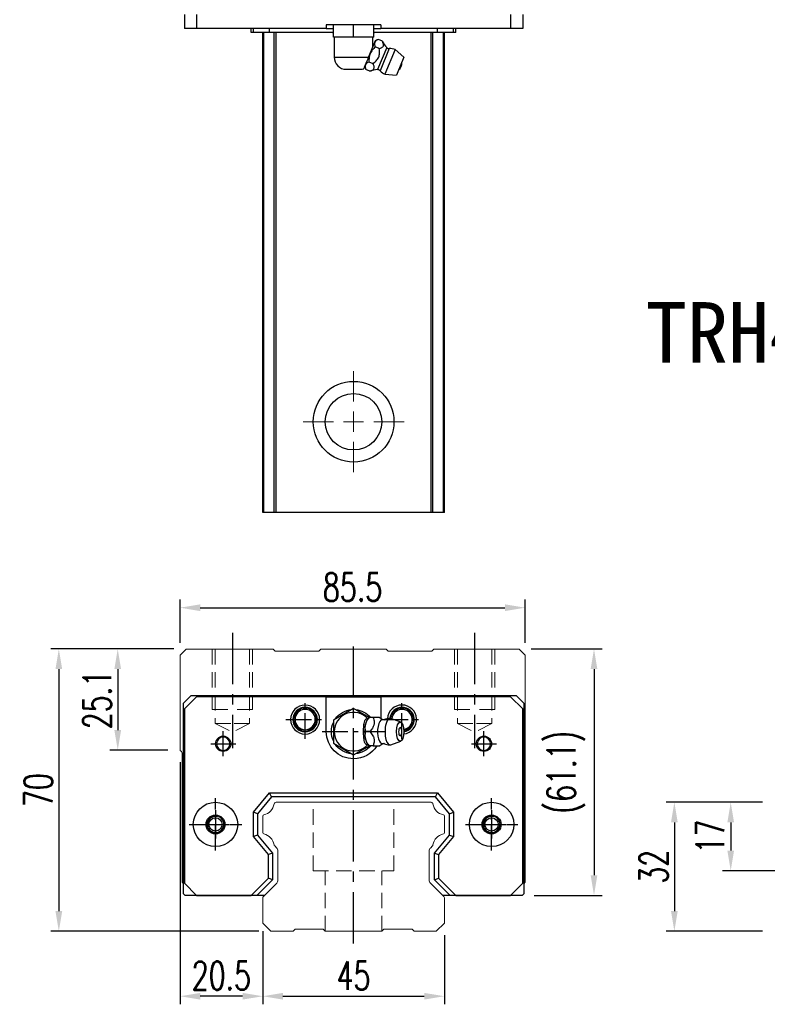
# Model space of a CAD drawing. Header units: millimetres. Extents: x 560 to 1055, y 594 to 1034.
# Tile 1 of 3: x 560 to 745, y 604 to 848. Entities that reach past the tile are written whole.
import ezdxf
from ezdxf.enums import TextEntityAlignment as Align

# ---------------------------------------------------------------- set-up
doc = ezdxf.new("R2010")
doc.units = ezdxf.units.MM
doc.header["$PDSIZE"] = -1
for name, pattern in [('CENTER', [10.16, 6.35, -1.27, 1.27, -1.27]), ('DASHED', [0.75, 0.5, -0.25]), ('HIDDEN', [1.905, 1.27, -0.635])]:
    doc.linetypes.add(name, pattern=pattern)
for name, color, linetype in [('2', 7, 'Continuous'), ('CHA', 2, 'Continuous'), ('CL', 1, 'CENTER'), ('HID', 2, 'DASHED'), ('OUT', 3, 'Continuous'), ('中心線', 1, 'CENTER')]:
    doc.layers.add(name, color=color, linetype=linetype)
doc.styles.add('DIM-7', font='SIMPLEX.shx', dxfattribs={"width": 0.7, "bigfont": 'chineset.shx'})
doc.styles.add('T', font='kaiu.ttf')
doc.dimstyles.new('CNS', dxfattribs={"dimtxt": 3.5, "dimasz": 2.5, "dimexe": 1, "dimexo": 1.5, "dimgap": 0.09, "dimtad": 0, "dimdsep": 46, "dimtxsty": 'DIM-7', "dimcen": 0.09, "dimclrd": 1, "dimclre": 1, "dimclrt": 4, "dimadec": 0, "dimazin": 0, "dimtfac": 1, "dimtix": 1, "dimtmove": 2, "dimatfit": 3, "dimfxl": 1, "dimtvp": 0.971429, "dimtolj": 1, "dimarcsym": 0})

# ---------------------------------------------------------------- blocks, each defined once
blk = doc.blocks.new('*D6')
at = {"color": 7, "lineweight": -2}
for p, q in [((620.2, 620.74), (620.2, 603.62)), ((665.2, 620.74), (665.2, 603.62)), ((625.2, 605.62), (660.2, 605.62))]:
    blk.add_line(p, q, dxfattribs=at)
at = {"color": 7}
for points in [[(625.2, 606.45), (625.2, 604.79), (620.2, 605.62)], [(660.2, 606.45), (660.2, 604.79), (665.2, 605.62)]]:
    blk.add_solid(points, dxfattribs=at)
at = {"layer": 'DEFPOINTS', "color": 0}
for p in [(620.2, 623.74), (665.2, 623.74), (665.2, 605.62)]:
    blk.add_point(p, dxfattribs=at)
at = {"color": 7, "insert": (642.7, 610.72), "char_height": 7, "attachment_point": 5, "style": 'DIM-7'}
blk.add_mtext('\\A1;45', dxfattribs=at)
blk = doc.blocks.new('*D7')
at = {"color": 7, "lineweight": -2}
for p, q in [((599.7, 663.64), (599.7, 603.62)), ((620.2, 621.74), (620.2, 603.62)), ((615.2, 605.62), (604.7, 605.62))]:
    blk.add_line(p, q, dxfattribs=at)
at = {"color": 7}
for points in [[(604.7, 606.45), (604.7, 604.79), (599.7, 605.62)], [(615.2, 606.45), (615.2, 604.79), (620.2, 605.62)]]:
    blk.add_solid(points, dxfattribs=at)
at = {"layer": 'DEFPOINTS', "color": 0}
for p in [(599.7, 666.64), (620.2, 624.74), (599.7, 605.62)]:
    blk.add_point(p, dxfattribs=at)
at = {"color": 7, "insert": (609.95, 610.72), "char_height": 7, "attachment_point": 5, "style": 'DIM-7'}
blk.add_mtext('\\A1;20.5', dxfattribs=at)
blk = doc.blocks.new('*D8')
at = {"color": 7, "lineweight": -2}
for p, q in [((598.2, 691.74), (582.27, 691.74)), ((584.27, 686.74), (584.27, 671.64)), ((596.7, 666.64), (582.27, 666.64))]:
    blk.add_line(p, q, dxfattribs=at)
at = {"color": 7}
for points in [[(583.43, 686.74), (585.1, 686.74), (584.27, 691.74)], [(583.43, 671.64), (585.1, 671.64), (584.27, 666.64)]]:
    blk.add_solid(points, dxfattribs=at)
at = {"layer": 'DEFPOINTS', "color": 0}
for p in [(601.2, 691.74), (584.27, 666.64), (599.7, 666.64)]:
    blk.add_point(p, dxfattribs=at)
at = {"color": 7, "insert": (579.17, 679.19), "char_height": 7, "attachment_point": 5, "rotation": 90, "style": 'DIM-7'}
blk.add_mtext('\\A1;25.1', dxfattribs=at)
blk = doc.blocks.new('*D10')
at = {"color": 7, "lineweight": -2}
for p, q in [((599.7, 693.24), (599.7, 703.98)), ((685.2, 693.24), (685.2, 703.98)), ((604.7, 701.98), (680.2, 701.98))]:
    blk.add_line(p, q, dxfattribs=at)
at = {"color": 7}
for points in [[(604.7, 702.81), (604.7, 701.14), (599.7, 701.98)], [(680.2, 702.81), (680.2, 701.14), (685.2, 701.98)]]:
    blk.add_solid(points, dxfattribs=at)
at = {"layer": 'DEFPOINTS', "color": 0}
for p in [(685.2, 701.98), (599.7, 690.24), (685.2, 690.24)]:
    blk.add_point(p, dxfattribs=at)
at = {"color": 7, "insert": (642.45, 707.08), "char_height": 7, "attachment_point": 5, "style": 'DIM-7'}
blk.add_mtext('\\A1;85.5', dxfattribs=at)
blk = doc.blocks.new('*D11')
at = {"color": 7, "lineweight": -2}
for p, q in [((686.7, 691.74), (704.28, 691.74)), ((702.28, 686.74), (702.28, 635.64)), ((687.45, 630.64), (704.28, 630.64))]:
    blk.add_line(p, q, dxfattribs=at)
at = {"color": 7}
for points in [[(701.45, 686.74), (703.11, 686.74), (702.28, 691.74)], [(701.45, 635.64), (703.11, 635.64), (702.28, 630.64)]]:
    blk.add_solid(points, dxfattribs=at)
at = {"layer": 'DEFPOINTS', "color": 0}
for p in [(683.7, 691.74), (684.45, 630.64), (702.28, 630.64)]:
    blk.add_point(p, dxfattribs=at)
at = {"color": 7, "insert": (695.35, 661.19), "char_height": 7, "attachment_point": 5, "rotation": 90, "style": 'DIM-7'}
blk.add_mtext('\\A1;(61.1)', dxfattribs=at)
blk = doc.blocks.new('*D12')
at = {"color": 7, "lineweight": -2}
for p, q in [((598.2, 691.74), (567.67, 691.74)), ((569.67, 686.74), (569.67, 626.74)), ((619.2, 621.74), (567.67, 621.74))]:
    blk.add_line(p, q, dxfattribs=at)
at = {"color": 7}
for points in [[(568.84, 686.74), (570.51, 686.74), (569.67, 691.74)], [(568.84, 626.74), (570.51, 626.74), (569.67, 621.74)]]:
    blk.add_solid(points, dxfattribs=at)
at = {"layer": 'DEFPOINTS', "color": 0}
for p in [(601.2, 691.74), (569.67, 621.74), (622.2, 621.74)]:
    blk.add_point(p, dxfattribs=at)
at = {"color": 7, "insert": (564.57, 656.74), "char_height": 7, "attachment_point": 5, "rotation": 90, "style": 'DIM-7'}
blk.add_mtext('\\A1;70', dxfattribs=at)
blk = doc.blocks.new('*D21')
at = {"color": 7, "lineweight": -2}
for p, q in [((744.05, 653.74), (734.15, 653.74)), ((736.15, 648.74), (736.15, 641.74)), ((754.05, 636.74), (734.15, 636.74))]:
    blk.add_line(p, q, dxfattribs=at)
at = {"color": 7}
for points in [[(735.32, 648.74), (736.98, 648.74), (736.15, 653.74)], [(735.32, 641.74), (736.98, 641.74), (736.15, 636.74)]]:
    blk.add_solid(points, dxfattribs=at)
at = {"layer": 'DEFPOINTS', "color": 0}
for p in [(747.05, 653.74), (736.15, 636.74), (757.05, 636.74)]:
    blk.add_point(p, dxfattribs=at)
at = {"color": 7, "insert": (731.05, 645.24), "char_height": 7, "attachment_point": 5, "rotation": 90, "style": 'DIM-7'}
blk.add_mtext('\\A1;17', dxfattribs=at)
blk = doc.blocks.new('*D18')
at = {"color": 7, "lineweight": -2}
for p, q in [((744.05, 653.74), (720.19, 653.74)), ((722.19, 648.74), (722.19, 626.74)), ((744.05, 621.74), (720.19, 621.74))]:
    blk.add_line(p, q, dxfattribs=at)
at = {"color": 7}
for points in [[(721.36, 648.74), (723.02, 648.74), (722.19, 653.74)], [(721.36, 626.74), (723.02, 626.74), (722.19, 621.74)]]:
    blk.add_solid(points, dxfattribs=at)
at = {"layer": 'DEFPOINTS', "color": 0}
for p in [(747.05, 653.74), (722.19, 621.74), (747.05, 621.74)]:
    blk.add_point(p, dxfattribs=at)
at = {"color": 7, "insert": (717.09, 637.74), "char_height": 7, "attachment_point": 5, "rotation": 90, "style": 'DIM-7'}
blk.add_mtext('\\A1;32', dxfattribs=at)
blk = doc.blocks.new('SW_CENTERMARKSYMBOL_2')
at = {"color": 0, "linetype": 'Continuous', "lineweight": 18}
for p, q in [((0, 5), (0, 12.5)), ((0, 0), (0, 2.5)), ((-5, 0), (-12.5, 0)), ((0, 0), (-2.5, 0)), ((0, 0), (0, -2.5)), ((0, 0), (2.5, 0)), ((5, 0), (12.5, 0)), ((0, -5), (0, -12.5))]:
    blk.add_line(p, q, dxfattribs=at)

msp = doc.modelspace()

# ---------------------------------------------------------------- linework, layer by layer
at = {"color": 7, "linetype": 'Continuous', "lineweight": 25}
for p, q in [((600.774, 849.1), (600.774, 845.6)), ((603.774, 849.1), (603.774, 845.6)), ((681.624, 849.1), (681.624, 845.6)), ((684.624, 849.1), (684.624, 845.6)), ((603.774, 845.6), (600.774, 845.6)), ((635.949, 845.6), (603.774, 845.6)), ((617.346, 844.6), (617.346, 845.6)), ((617.899, 844.6), (617.899, 845.6)), ((621.913, 844.6), (621.913, 845.6)), ((635.949, 846.5), (635.949, 845.6)), ((649.449, 846.5), (635.949, 846.5)), ((635.949, 845.6), (637.699, 845.6)), ((637.699, 843.5), (637.699, 846.5)), ((642.699, 843.5), (642.699, 846.5)), ((647.699, 843.5), (647.699, 846.5)), ((647.699, 845.6), (649.449, 845.6)), ((649.449, 846.5), (649.449, 845.6)), ((681.624, 845.6), (649.449, 845.6)), ((663.485, 844.6), (663.485, 845.6)), ((667.499, 844.6), (667.499, 845.6)), ((668.051, 844.6), (668.051, 845.6)), ((684.624, 845.6), (681.624, 845.6)), ((617.899, 844.6), (617.346, 844.6)), ((621.913, 844.6), (617.899, 844.6)), ((620.199, 725.6), (620.199, 844.6)), ((620.438, 725.6), (620.438, 844.6)), ((637.699, 844.6), (621.913, 844.6)), ((623.014, 725.6), (623.014, 844.6)), ((623.508, 725.6), (623.508, 844.6)), ((637.699, 844.44), (637.431, 844.6)), ((642.699, 843.5), (637.699, 843.5)), ((637.899, 843.5), (637.899, 838.5)), ((647.699, 843.5), (642.699, 843.5)), ((648.084, 842.586), (646.262, 838.188)), ((647.499, 841.173), (647.499, 843.5)), ((663.485, 844.6), (647.699, 844.6)), ((647.966, 844.6), (647.699, 844.44)), ((648.857, 842.906), (648.084, 842.586)), ((649.856, 842.492), (648.857, 842.906)), ((661.889, 725.6), (661.889, 844.6)), ((662.383, 725.6), (662.383, 844.6)), ((667.499, 844.6), (663.485, 844.6)), ((664.959, 725.6), (664.959, 844.6)), ((665.199, 725.6), (665.199, 844.6)), ((668.051, 844.6), (667.499, 844.6)), ((649.083, 840.625), (648.083, 841.04)), ((650.917, 840.883), (648.651, 835.412)), ((651.554, 840.627), (649.283, 835.144)), ((653.015, 840.381), (650.49, 834.284)), ((655.166, 838.517), (653.015, 840.381)), ((637.899, 838.5), (646.391, 838.5)), ((655.166, 838.517), (653.329, 834.082)), ((640.899, 835.5), (644.499, 835.5)), ((645.443, 836.212), (645.763, 835.439)), ((646.763, 835.025), (645.763, 835.439)), ((647.537, 836.892), (646.537, 837.306)), ((650.49, 834.284), (653.329, 834.082)), ((661.889, 725.6), (623.508, 725.6))]:
    msp.add_line(p, q, dxfattribs=at)
for radius in [10, 7]:
    msp.add_circle((642.699, 748.1), radius, dxfattribs=at)
for centre, radius, start, end in [((655.331, 844.947), 6, 204.03595, 222.63712), ((651.506, 841.425), 0.8, 222.63712, 273.45127), ((651.753, 837.333), 3.3, 67.5, 93.45127), ((640.899, 838.5), 3, 180, 270), ((644.499, 838.5), 3, 270, 283.68025), ((648.899, 829.418), 6, 92.36288, 110.89293), ((648.684, 834.613), 0.8, 41.54873, 92.36288), ((651.753, 837.333), 3.3, 221.54873, 247.5), ((652.846, 836.88), 1.817, 304.10151, 10.89849)]:
    msp.add_arc(centre, radius, start, end, dxfattribs=at)
for points, knots in [([(648.857, 842.906), (648.65, 842.821), (648.465, 842.723), (648.236, 842.547), (648.168, 842.483), (648.053, 842.342), (648.005, 842.265), (647.903, 842.021), (647.886, 841.84), (647.934, 841.45), (647.997, 841.247), (648.083, 841.04)], [0, 0, 0, 0, 0.25, 0.25, 0.375, 0.375, 0.5, 0.5, 0.75, 0.75, 1, 1, 1, 1]), ([(649.083, 840.625), (649.299, 840.708), (649.509, 840.793), (649.778, 840.954), (649.86, 841.014), (649.994, 841.147), (650.047, 841.221), (650.116, 841.387), (650.132, 841.478), (650.131, 841.667), (650.116, 841.766), (650.039, 842.072), (649.951, 842.281), (649.856, 842.492)], [0, 0, 0, 0, 0.25, 0.25, 0.375, 0.375, 0.5, 0.5, 0.625, 0.625, 0.75, 0.75, 1, 1, 1, 1]), ([(648.083, 841.04), (647.818, 840.809), (647.569, 840.562), (647.128, 840.006), (646.945, 839.706), (646.743, 839.219), (646.687, 839.049), (646.602, 838.707), (646.572, 838.534), (646.511, 838.011), (646.512, 837.654), (646.537, 837.306)], [0, 0, 0, 0, 0.25, 0.25, 0.5, 0.5, 0.625, 0.625, 0.75, 0.75, 1, 1, 1, 1]), ([(647.537, 836.892), (647.813, 837.12), (648.084, 837.354), (648.45, 837.747), (648.565, 837.887), (648.766, 838.182), (648.853, 838.338), (648.99, 838.669), (649.04, 838.843), (649.107, 839.194), (649.124, 839.372), (649.144, 839.912), (649.117, 840.269), (649.083, 840.625)], [0, 0, 0, 0, 0.25, 0.25, 0.375, 0.375, 0.5, 0.5, 0.625, 0.625, 0.75, 0.75, 1, 1, 1, 1]), ([(646.391, 838.5), (646.305, 838.292), (646.132, 837.874), (645.854, 837.204), (645.608, 836.609), (645.412, 836.136), (645.251, 835.748), (645.179, 835.573), (645.194, 835.61), (645.2, 835.623)], [0, 0, 0, 0, 0.1322509, 0.2649098, 0.3927052, 0.5165745, 0.6475103, 0.8744064, 1, 1, 1, 1]), ([(646.537, 837.306), (646.33, 837.22), (646.145, 837.123), (645.916, 836.946), (645.848, 836.882), (645.733, 836.742), (645.685, 836.664), (645.583, 836.42), (645.566, 836.24), (645.614, 835.85), (645.678, 835.646), (645.763, 835.439)], [0, 0, 0, 0, 0.25, 0.25, 0.375, 0.375, 0.5, 0.5, 0.75, 0.75, 1, 1, 1, 1]), ([(646.763, 835.025), (646.979, 835.107), (647.189, 835.193), (647.458, 835.353), (647.54, 835.413), (647.675, 835.547), (647.727, 835.621), (647.796, 835.786), (647.812, 835.877), (647.812, 836.066), (647.796, 836.165), (647.719, 836.471), (647.631, 836.681), (647.537, 836.892)], [0, 0, 0, 0, 0.25, 0.25, 0.375, 0.375, 0.5, 0.5, 0.625, 0.625, 0.75, 0.75, 1, 1, 1, 1]), ([(620.438, 725.6), (620.376, 725.6), (620.311, 725.6), (620.221, 725.6), (620.199, 725.6), (620.199, 725.6)], [0, 0, 0, 0, 0.5, 0.5, 1, 1, 1, 1]), ([(623.014, 725.6), (622.967, 725.6), (622.873, 725.6), (622.584, 725.6), (622.388, 725.6), (621.916, 725.6), (621.641, 725.6), (621.054, 725.6), (620.744, 725.6), (620.438, 725.6)], [0, 0, 0, 0, 0.25, 0.25, 0.5, 0.5, 0.75, 0.75, 1, 1, 1, 1]), ([(623.508, 725.6), (623.454, 725.6), (623.396, 725.6), (623.284, 725.6), (623.229, 725.6), (623.136, 725.6), (623.097, 725.6), (623.04, 725.6), (623.022, 725.6), (623.014, 725.6)], [0, 0, 0, 0, 0.25, 0.25, 0.5, 0.5, 0.75, 0.75, 1, 1, 1, 1]), ([(662.383, 725.6), (662.375, 725.6), (662.357, 725.6), (662.3, 725.6), (662.261, 725.6), (662.168, 725.6), (662.113, 725.6), (662.001, 725.6), (661.943, 725.6), (661.889, 725.6)], [0, 0, 0, 0, 0.25, 0.25, 0.5, 0.5, 0.75, 0.75, 1, 1, 1, 1]), ([(664.959, 725.6), (664.654, 725.6), (664.343, 725.6), (663.756, 725.6), (663.481, 725.6), (663.009, 725.6), (662.814, 725.6), (662.524, 725.6), (662.43, 725.6), (662.383, 725.6)], [0, 0, 0, 0, 0.25, 0.25, 0.5, 0.5, 0.75, 0.75, 1, 1, 1, 1]), ([(665.199, 725.6), (665.199, 725.6), (665.176, 725.6), (665.086, 725.6), (665.021, 725.6), (664.959, 725.6)], [0, 0, 0, 0, 0.5, 0.5, 1, 1, 1, 1])]:
    msp.add_open_spline(points, degree=3, knots=knots, dxfattribs=at)
at = {"layer": '2', "color": 7, "linetype": 'Continuous'}
for p, q in [((600.549, 678.335), (602.449, 680.235)), ((603.774, 679.885), (600.774, 676.885)), ((602.449, 680.235), (682.949, 680.235)), ((635.949, 679.885), (603.774, 679.885)), ((635.949, 679.885), (649.449, 679.885)), ((635.949, 671.235), (635.949, 679.885)), ((649.449, 679.885), (649.449, 674.482)), ((681.624, 679.885), (649.449, 679.885)), ((684.624, 676.885), (681.624, 679.885)), ((682.949, 680.235), (684.849, 678.335)), ((600.549, 631.034), (600.549, 678.335)), ((600.774, 676.885), (600.774, 633.635)), ((642.699, 677.009), (637.699, 674.122)), ((646.554, 674.783), (642.699, 677.009)), ((684.624, 633.635), (684.624, 676.885)), ((684.849, 678.335), (684.849, 631.034)), ((637.699, 674.122), (637.699, 668.349)), ((646.526, 674.737), (646.218, 674.371)), ((649.139, 674.735), (647.543, 674.735)), ((654.375, 673.612), (651.928, 674.504)), ((637.699, 668.349), (642.699, 665.462)), ((642.699, 665.462), (646.636, 667.735)), ((646.218, 668.1), (646.526, 667.734)), ((651.928, 667.967), (654.375, 668.858)), ((617.899, 651.252), (621.913, 656.035)), ((622.379, 655.035), (618.899, 650.888)), ((622.379, 655.035), (621.913, 656.035)), ((621.913, 656.035), (663.485, 656.035)), ((663.018, 655.035), (622.379, 655.035)), ((663.018, 655.035), (663.485, 656.035)), ((666.499, 650.888), (663.018, 655.035)), ((663.485, 656.035), (667.499, 651.252)), ((617.899, 645.219), (617.899, 651.252)), ((618.899, 650.888), (617.899, 651.252)), ((618.899, 650.888), (618.899, 645.583)), ((666.499, 650.888), (667.499, 651.252)), ((666.499, 645.583), (666.499, 650.888)), ((667.499, 651.252), (667.499, 645.219)), ((618.899, 645.583), (617.899, 645.219)), ((621.649, 640.75), (617.899, 645.219)), ((618.899, 645.583), (622.649, 641.114)), ((662.749, 641.114), (666.499, 645.583)), ((667.499, 645.219), (663.749, 640.75)), ((666.499, 645.583), (667.499, 645.219)), ((622.649, 641.114), (621.649, 640.75)), ((621.649, 634.938), (621.649, 640.75)), ((622.649, 641.114), (622.649, 634.524)), ((662.749, 634.524), (662.749, 641.114)), ((662.749, 641.114), (663.749, 640.75)), ((663.749, 640.75), (663.749, 634.938)), ((617.346, 630.635), (621.649, 634.938)), ((622.649, 634.524), (621.649, 634.938)), ((662.749, 634.524), (663.749, 634.938)), ((663.749, 634.938), (668.051, 630.635)), ((600.774, 633.635), (603.774, 630.635)), ((622.649, 634.524), (618.76, 630.635)), ((666.637, 630.635), (662.749, 634.524)), ((681.624, 630.635), (684.624, 633.635)), ((600.549, 631.034), (600.947, 630.635)), ((619.766, 630.635), (600.947, 630.635)), ((603.774, 630.635), (617.346, 630.635)), ((618.76, 630.635), (617.346, 630.635)), ((620.599, 630.635), (618.76, 630.635)), ((668.051, 630.635), (664.799, 630.635)), ((684.45, 630.635), (665.631, 630.635)), ((668.051, 630.635), (681.624, 630.635)), ((684.45, 630.635), (684.849, 631.034))]:
    msp.add_line(p, q, dxfattribs=at)
at = {"layer": '2', "color": 7, "linetype": 'DASHED'}
for p, q in [((678.768, 649.208), (678.771, 649.204)), ((678.779, 647.284), (678.777, 647.279))]:
    msp.add_line(p, q, dxfattribs=at)
at = {"layer": '2', "color": 7, "linetype": 'Continuous'}
for centre, radius, start, end in [((630.699, 674.235), 3.6, 90, 270), ((630.699, 674.235), 3.041, 90, 270), ((630.699, 674.235), 2.853, 90, 270), ((630.699, 674.235), 2.55, 90, 270), ((630.699, 674.235), 2.507, 90, 270), ((630.699, 674.235), 3.6, 270, 90), ((630.699, 674.235), 3.041, 270, 90), ((630.699, 674.235), 2.853, 270, 90), ((630.699, 674.235), 2.55, 270, 90), ((630.699, 674.235), 2.507, 270, 90), ((654.699, 674.235), 3.6, 90, 176.19441), ((654.699, 674.235), 3.041, 90, 174.4707), ((654.699, 674.235), 2.853, 90, 174.20247), ((654.699, 674.235), 2.55, 90, 175.82418), ((654.699, 674.235), 2.507, 90, 176.10808), ((654.699, 674.235), 3.6, 277.04436, 90), ((654.699, 674.235), 3.041, 278.85328, 90), ((654.699, 674.235), 2.853, 279.38756, 90), ((654.699, 674.235), 2.55, 280.13409, 90), ((654.699, 674.235), 2.507, 280.22797, 90), ((642.699, 671.235), 4.8, 41.84413, 318.15588), ((652.847, 671.235), 1.817, 334.63803, 25.36197), ((610.399, 668.235), 1.65, 90, 270), ((610.399, 668.235), 1.65, 270, 90), ((674.999, 668.235), 1.65, 90, 270), ((674.999, 668.235), 1.65, 270, 90), ((608.49, 648.235), 2.1, 90, 270), ((608.49, 648.235), 2.1, 270, 90), ((676.907, 648.235), 2.1, 0, 180), ((676.907, 648.235), 2.1, 180, 0)]:
    msp.add_arc(centre, radius, start, end, dxfattribs=at)
at = {"layer": '2', "color": 7, "linetype": 'Continuous', "extrusion": (0, 0, -1)}
for centre, radius, start, end in [((-642.699, 671.235), 5.5, 35.38002, 84.61998), ((-642.699, 671.235), 5.5, 95.38002, 140.47938), ((-642.699, 671.235), 5.5, 335.38002, 24.61998), ((-642.699, 671.235), 6.75, 270, 0), ((-674.999, 668.235), 1.9, 270, 90), ((-674.999, 668.235), 1.9, 90, 270), ((-642.699, 671.235), 5.5, 275.38002, 324.61998), ((-642.699, 671.235), 6.75, 211.23293, 270), ((-642.699, 671.235), 5.5, 219.5212, 264.61998), ((-608.49, 648.235), 5.5, 270, 90), ((-608.49, 648.235), 5.5, 90, 270), ((-676.907, 648.235), 5.5, 270, 90), ((-676.907, 648.235), 5.5, 90, 270), ((-608.49, 648.235), 2.35, 270, 90), ((-608.49, 648.235), 2.35, 90, 270), ((-676.907, 648.235), 2.35, 270, 90), ((-676.907, 648.235), 2.35, 90, 270)]:
    msp.add_arc(centre, radius, start, end, dxfattribs=at)
at = {"layer": '2', "color": 7, "linetype": 'Continuous'}
for centre, major_axis, start_param, end_param in [((646.764, 671.235), (0, 3.445), 0.4270949, 2.7144982), ((649.786, 671.235), (0, 2.962), 0, 3.3369601), ((649.786, 671.235), (0, 2.962), 6.088701, 6.2831853), ((651.754, 671.235), (0, 3.3), 0, 3.2800193), ((651.754, 671.235), (0, 3.3), 6.1446609, 6.2831853), ((654.248, 671.235), (0, 1), 0, 3.8207651), ((654.248, 671.235), (0, 1), 5.6039136, 6.2831853)]:
    msp.add_ellipse(centre, major_axis=major_axis, ratio=0.382683, start_param=start_param, end_param=end_param, dxfattribs=at)
msp.add_ellipse((654.248, 671.235), major_axis=(0, 2.4), ratio=0.382683, dxfattribs=at)
for points, knots in [([(646.266, 668.047), (646.221, 668.013), (646.175, 667.989), (646.038, 667.949), (645.944, 667.963), (645.77, 668.074), (645.687, 668.169), (645.543, 668.419), (645.479, 668.575), (645.371, 668.935), (645.326, 669.145), (645.233, 669.741), (645.205, 670.152), (645.172, 671.152), (645.175, 671.757), (645.232, 672.652), (645.264, 672.959), (645.357, 673.478), (645.413, 673.701), (645.552, 674.076), (645.636, 674.233), (645.808, 674.431), (645.895, 674.487), (646.068, 674.519), (646.155, 674.498), (646.247, 674.437), (646.257, 674.431), (646.266, 674.424)], [0, 0, 0, 0, 0.0360275, 0.0360275, 0.1070265, 0.1070265, 0.1753847, 0.1753847, 0.2415106, 0.2415106, 0.3113086, 0.3113086, 0.4329125, 0.4329125, 0.6100429, 0.6100429, 0.7029399, 0.7029399, 0.7803107, 0.7803107, 0.858407, 0.858407, 0.9263707, 0.9263707, 0.9927712, 0.9927712, 1, 1, 1, 1]), ([(645.769, 671.236), (645.598, 671.782), (645.52, 672.368), (645.788, 673.59), (646.127, 674.185), (646.542, 674.735)], [0, 0, 0, 0, 0.5, 0.5, 1, 1, 1, 1]), ([(647.543, 674.735), (647.662, 674.389), (647.774, 674.035), (647.831, 673.406), (647.813, 673.137), (647.667, 672.61), (647.54, 672.348), (647.207, 671.801), (646.99, 671.516), (646.77, 671.235)], [0, 0, 0, 0, 0.316279, 0.316279, 0.5305075, 0.5305075, 0.7443494, 0.7443494, 1, 1, 1, 1]), ([(650.03, 674.139), (649.855, 674.225), (649.526, 674.411), (649.224, 674.647), (649.125, 674.75), (649.123, 674.751)], [0, 0, 0, 0, 0.4665667, 0.9926759, 1, 1, 1, 1]), ([(650.174, 674.134), (650.176, 674.134), (650.174, 674.133), (650.039, 674.124), (650.025, 674.132), (650.021, 674.137)], [0, 0, 0, 0, 0.2139158, 0.7161953, 1, 1, 1, 1]), ([(651.754, 674.514), (651.589, 674.524), (651.19, 674.513), (650.649, 674.368), (650.304, 674.195), (650.176, 674.117)], [0, 0, 0, 0, 0.2958099, 0.7301371, 1, 1, 1, 1]), ([(646.542, 667.736), (646.13, 668.282), (645.793, 668.868), (645.52, 670.09), (645.597, 670.685), (645.769, 671.235)], [0, 0, 0, 0, 0.5, 0.5, 1, 1, 1, 1]), ([(646.77, 671.235), (647.042, 670.889), (647.31, 670.535), (647.645, 669.906), (647.746, 669.637), (647.833, 669.11), (647.822, 668.848), (647.73, 668.301), (647.64, 668.016), (647.543, 667.735)], [0, 0, 0, 0, 0.316279, 0.316279, 0.5305075, 0.5305075, 0.7443494, 0.7443494, 1, 1, 1, 1]), ([(647.543, 667.735), (648.099, 667.735), (648.659, 667.735), (649.116, 667.735), (649.155, 667.735), (649.14, 667.735)], [0, 0, 0, 0, 0.6004936, 0.6004936, 1, 1, 1, 1]), ([(649.142, 667.732), (649.16, 667.75), (649.299, 667.888), (649.602, 668.117), (649.918, 668.275), (650.03, 668.325)], [0, 0, 0, 0, 0.0950335, 0.7034174, 1, 1, 1, 1]), ([(650.016, 668.331), (650.033, 668.34), (650.063, 668.36), (650.2, 668.321), (650.186, 668.332), (650.184, 668.334)], [0, 0, 0, 0, 0.3884838, 0.9316371, 1, 1, 1, 1]), ([(650.181, 668.353), (650.312, 668.273), (650.657, 668.099), (651.198, 667.959), (651.592, 667.945), (651.754, 667.953)], [0, 0, 0, 0, 0.2760067, 0.7089354, 1, 1, 1, 1])]:
    msp.add_open_spline(points, degree=3, knots=knots, dxfattribs=at)
for points, degree in [([(646.542, 674.735), (646.532, 674.735), (646.526, 674.735), (646.526, 674.735)], 3), ([(647.543, 674.735), (646.542, 674.735)], 1), ([(646.77, 671.235), (645.769, 671.235)], 1), ([(647.543, 667.735), (646.542, 667.735)], 1)]:
    msp.add_open_spline(points, degree=degree, dxfattribs=at)
at = {"layer": '2', "color": 7, "linetype": 'DASHED'}
for points in [[(606.808, 649.492), (606.807, 649.491), (606.806, 649.49), (606.805, 649.488)], [(606.816, 646.967), (606.817, 646.966), (606.818, 646.965), (606.819, 646.964)]]:
    msp.add_open_spline(points, degree=3, dxfattribs=at)
at = {"layer": 'CL', "color": 0, "ltscale": 2}
for p, q in [((612.699, 695.735), (612.699, 667.11)), ((642.699, 618.735), (642.699, 693.735)), ((672.699, 695.735), (672.699, 667.11))]:
    msp.add_line(p, q, dxfattribs=at)
at = {"layer": 'CL', "color": 7}
for p, q in [((630.699, 669.435), (630.699, 679.035)), ((654.699, 669.435), (654.699, 679.035)), ((625.899, 674.235), (635.499, 674.235)), ((649.899, 674.235), (659.499, 674.235)), ((610.399, 665.135), (610.399, 671.335)), ((634.949, 671.235), (650.449, 671.235)), ((674.999, 665.135), (674.999, 671.335)), ((607.299, 668.235), (613.499, 668.235)), ((671.899, 668.235), (678.099, 668.235)), ((608.49, 641.735), (608.49, 654.735)), ((676.907, 641.735), (676.907, 654.735)), ((601.99, 648.235), (614.99, 648.235)), ((670.407, 648.235), (683.407, 648.235))]:
    msp.add_line(p, q, dxfattribs=at)
at = {"layer": 'HID', "color": 0, "linetype": 'HIDDEN', "lineweight": 0, "ltscale": 3}
for p, q in [((608.449, 673.235), (612.699, 671.11)), ((616.949, 673.235), (612.699, 671.11)), ((668.449, 673.235), (672.699, 671.11)), ((676.949, 673.235), (672.699, 671.11)), ((632.699, 636.735), (632.699, 653.735)), ((652.699, 636.735), (652.699, 653.735)), ((632.699, 636.735), (652.699, 636.735)), ((635.699, 621.735), (635.699, 636.735)), ((649.699, 621.735), (649.699, 636.735))]:
    msp.add_line(p, q, dxfattribs=at)
for points in [[(607.699, 691.735), (607.699, 676.735), (612.699, 676.735)], [(608.449, 691.735), (608.449, 673.235), (612.699, 673.235)], [(616.949, 691.735), (616.949, 673.235), (612.699, 673.235)], [(617.699, 691.735), (617.699, 676.735), (612.699, 676.735)], [(667.699, 691.735), (667.699, 676.735), (672.699, 676.735)], [(668.449, 691.735), (668.449, 673.235), (672.699, 673.235)], [(677.699, 691.735), (677.699, 676.735), (672.699, 676.735)], [(676.949, 691.735), (676.949, 673.235), (672.699, 673.235)]]:
    msp.add_lwpolyline(points, dxfattribs=at)
at = {"layer": 'OUT', "color": 0, "linetype": 'Continuous', "lineweight": 15}
for p, q in [((601.199, 691.735), (599.699, 690.235)), ((622.806, 691.735), (601.199, 691.735)), ((623.306, 691.235), (622.806, 691.735)), ((634.092, 691.235), (623.306, 691.235)), ((634.592, 691.735), (634.092, 691.235)), ((650.806, 691.735), (634.592, 691.735)), ((651.306, 691.235), (650.806, 691.735)), ((662.091, 691.235), (651.306, 691.235)), ((662.591, 691.735), (662.091, 691.235)), ((683.699, 691.735), (662.591, 691.735)), ((685.199, 690.235), (683.699, 691.735)), ((599.699, 690.235), (599.699, 666.635)), ((685.199, 633.885), (685.199, 690.235)), ((599.754, 666.573), (600.052, 666.275)), ((600.199, 665.921), (600.199, 633.885)), ((661.889, 653.735), (623.508, 653.735)), ((620.199, 650.305), (620.199, 646.166)), ((665.199, 646.166), (665.199, 650.305)), ((623.155, 642.882), (623.656, 642.381)), ((661.741, 642.381), (662.242, 642.882)), ((623.949, 641.674), (623.949, 634.4)), ((661.449, 634.4), (661.449, 641.674)), ((600.199, 633.885), (600.549, 633.535)), ((623.656, 633.693), (620.345, 630.382)), ((665.052, 630.382), (661.741, 633.693)), ((684.849, 633.535), (685.199, 633.885)), ((620.199, 630.028), (620.199, 623.735)), ((665.199, 623.735), (665.199, 630.028)), ((620.199, 623.735), (622.199, 621.735)), ((663.199, 621.735), (665.199, 623.735)), ((622.199, 621.735), (627.699, 621.735)), ((627.698, 621.735), (628.199, 622.235)), ((628.199, 622.235), (635.199, 622.235)), ((635.199, 622.235), (635.699, 621.735)), ((635.699, 621.735), (649.699, 621.735)), ((649.699, 621.735), (650.199, 622.235)), ((650.199, 622.235), (657.199, 622.235)), ((657.199, 622.235), (657.699, 621.735)), ((657.699, 621.735), (663.199, 621.735))]:
    msp.add_line(p, q, dxfattribs=at)
at = {"layer": 'OUT', "color": 7}
for centre in [(608.489, 648.235), (676.909, 648.235)]:
    msp.add_circle(centre, 1.65, dxfattribs=at)
at = {"layer": 'OUT', "color": 7, "linetype": 'ByBlock', "extrusion": (0, 0, -1)}
for start, end in [(270, 90), (90, 270)]:
    msp.add_arc((-610.399, 668.235), 1.9, start, end, dxfattribs=at)
at = {"layer": 'OUT', "color": 0, "linetype": 'Continuous', "lineweight": 15}
for centre, radius, start, end in [((600.249, 667.068), 0.7, 218.21079, 225), ((599.699, 665.921), 0.5, 0, 45), ((619.781, 653.803), 3.27, 281.5912, 351.34524), ((623.508, 653.235), 0.5, 90, 171.34524), ((661.889, 653.235), 0.5, 8.65476, 90), ((665.616, 653.803), 3.27, 188.65476, 258.4088), ((620.499, 650.305), 0.3, 101.5912, 180.00001), ((664.899, 650.305), 0.3, 359.99999, 78.4088), ((620.499, 646.166), 0.3, 179.99999, 258.40879), ((619.781, 642.668), 3.27, 8.65476, 78.4088), ((665.616, 642.668), 3.27, 101.5912, 171.34524), ((664.899, 646.166), 0.3, 281.59121, 0.00001), ((623.508, 643.235), 0.5, 188.65476, 225), ((622.949, 641.674), 1, 359.99999, 45), ((662.449, 641.674), 1, 135, 180.00001), ((661.889, 643.235), 0.5, 315, 351.34524), ((622.949, 634.4), 1, 315.00001, 0.00001), ((662.449, 634.4), 1, 179.99999, 225), ((620.699, 630.028), 0.5, 135.00023, 180.00001), ((664.699, 630.028), 0.5, 360, 45)]:
    msp.add_arc(centre, radius, start, end, dxfattribs=at)
at = {"layer": 'OUT', "color": 7}
for centre in [(608.489, 648.235), (676.909, 648.235)]:
    msp.add_arc(centre, 2, 75, 345, dxfattribs=at)
at = {"layer": '中心線', "color": 7, "ltscale": 3}
for p, q in [((608.489, 651.735), (608.489, 644.735)), ((676.909, 651.735), (676.909, 644.735)), ((604.989, 648.235), (611.989, 648.235)), ((673.409, 648.235), (680.409, 648.235))]:
    msp.add_line(p, q, dxfattribs=at)

# ---------------------------------------------------------------- block references
at = {"color": 7, "linetype": 'Continuous', "lineweight": 0}
msp.add_blockref('SW_CENTERMARKSYMBOL_2', (642.699, 748.1), dxfattribs=at)

# ---------------------------------------------------------------- texts
at = {"layer": 'CHA', "color": 7, "style": 'T'}
msp.add_text('TRH45VL-ZN', height=15, dxfattribs=at).set_placement((766.104, 770.131), align=Align.MIDDLE)

# ---------------------------------------------------------------- dimensions: what is measured, and where the dimension line sits
at = {"color": 0}
for base, p1, p2, picture, middle in [((685.199, 701.975), (599.699, 690.235), (685.199, 690.235), '*D10', (642.449, 707.075)), ((599.699, 605.62), (620.199, 624.744), (599.699, 666.635), '*D7', (609.949, 610.72)), ((665.199, 605.62), (620.199, 623.735), (665.199, 623.735), '*D6', (642.699, 610.72))]:
    dim = msp.add_linear_dim(base=base, p1=p1, p2=p2, dimstyle='CNS', override={"dimscale": 2, "dimgap": 0.8, "dimtad": 1, "dimclrd": 7, "dimclre": 7, "dimclrt": 7, "dimtmove": 1}, dxfattribs=at)
    dim.commit()
    dim.dimension.update_dxf_attribs({"geometry": picture, "text_midpoint": middle})
for base, p1, p2, picture, middle in [((569.673, 621.735), (601.199, 691.735), (622.199, 621.735), '*D12', (564.573, 656.735)), ((584.266, 666.635), (601.199, 691.735), (599.699, 666.635), '*D8', (579.166, 679.185)), ((722.19, 621.735), (747.048, 653.735), (747.048, 621.735), '*D18', (717.09, 637.735)), ((736.15, 636.735), (747.048, 653.735), (757.048, 636.735), '*D21', (731.05, 645.235))]:
    dim = msp.add_linear_dim(base=base, p1=p1, p2=p2, angle=90, dimstyle='CNS', override={"dimscale": 2, "dimgap": 0.8, "dimtad": 1, "dimclrd": 7, "dimclre": 7, "dimclrt": 7, "dimtmove": 1}, dxfattribs=at)
    dim.commit()
    dim.dimension.update_dxf_attribs({"geometry": picture, "text_midpoint": middle})
dim = msp.add_linear_dim(base=(702.28, 630.635), p1=(683.699, 691.735), p2=(684.45, 630.635), angle=90, text='(<>)', dimstyle='CNS', override={"dimscale": 2, "dimgap": 0.8, "dimtad": 1, "dimclrd": 7, "dimclre": 7, "dimclrt": 7, "dimtmove": 1}, dxfattribs=at)
dim.commit()
dim.dimension.update_dxf_attribs({"geometry": '*D11', "text_midpoint": (695.347, 661.185)})

doc.saveas('drawing.dxf')
